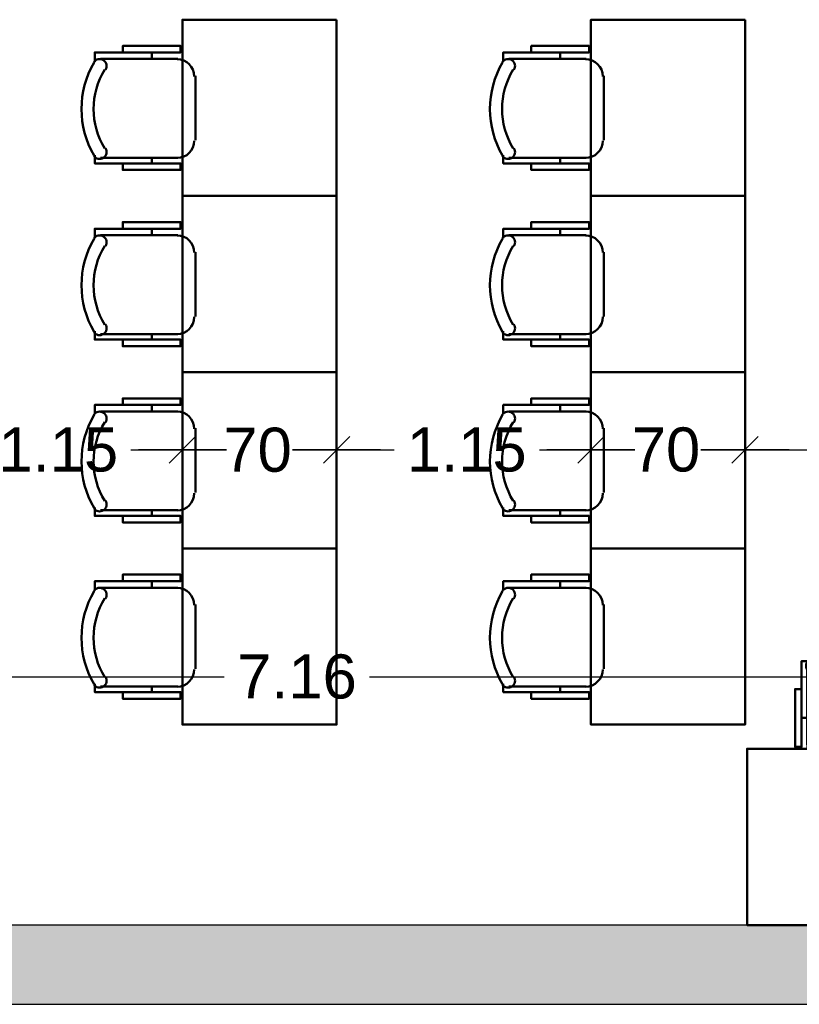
# Model space of a CAD drawing. Header units: metres. Extents: x -1 to 439, y -6 to 32.
# Tile 5 of 27: x 401.26 to 404.8, y 12.84 to 17.31. Entities that reach past the tile are written whole.
import ezdxf

# ---------------------------------------------------------------- set-up
doc = ezdxf.new("R2010")
doc.units = ezdxf.units.M
doc.header["$PDMODE"] = 65
doc.linetypes.add('CONTINUA', pattern=[0])
for name, color, linetype, lineweight in [('3D PB MURS', 7, 'CONTINUA', 25), ('PB COTES', 7, 'CONTINUA', 25), ('PB LOCALS', 7, 'CONTINUA', 25), ('PB MOBLES', 7, 'CONTINUA', 25)]:
    doc.layers.add(name, color=color, linetype=linetype, lineweight=lineweight)
doc.styles.add('ARIAL', font='arial.ttf')
doc.dimstyles.new('DIMSTYLE_4', dxfattribs={"dimtxt": 0.2, "dimasz": 0.2, "dimexe": 0, "dimexo": 1e-06, "dimgap": 0.1, "dimtad": 0, "dimdec": 0, "dimlfac": 100, "dimrnd": 1, "dimzin": 4, "dimdsep": 46, "dimtxsty": 'ARIAL', "dimblk1": 'ALL_ML_STRICH', "dimblk2": 'ALL_ML_STRICH', "dimsah": 1, "dimcen": 0, "dimse1": 1, "dimse2": 1, "dimclrd": 2, "dimclre": 2, "dimclrt": 2, "dimadec": 0, "dimazin": 0, "dimtfac": 1, "dimtdec": 0, "dimtix": 1, "dimtmove": 2, "dimatfit": 3, "dimfxl": 0, "dimtzin": 0, "dimlwd": 0, "dimlwe": 35, "dimarcsym": 0})
doc.dimstyles.new('DIMSTYLE_5', dxfattribs={"dimtxt": 0.2, "dimasz": 0.2, "dimexe": 0, "dimexo": 1e-06, "dimgap": 0.1, "dimtad": 0, "dimrnd": 0.01, "dimzin": 4, "dimdsep": 46, "dimtxsty": 'ARIAL', "dimblk1": 'ALL_ML_STRICH', "dimblk2": 'ALL_ML_STRICH', "dimsah": 1, "dimcen": 0, "dimse1": 1, "dimse2": 1, "dimclrd": 2, "dimclre": 2, "dimclrt": 2, "dimadec": 0, "dimazin": 0, "dimtfac": 1, "dimtdec": 0, "dimtix": 1, "dimtmove": 2, "dimatfit": 3, "dimfxl": 0, "dimtzin": 0, "dimlwd": 0, "dimlwe": 35, "dimarcsym": 0})

# ---------------------------------------------------------------- blocks, each defined once
blk = doc.blocks.new('OBJETO_COMPLEJO_5')
at = {"layer": 'PB MOBLES', "color": 202, "linetype": 'CONTINUA', "lineweight": 50, "transparency": 33554687}
for p, q in [((404.8406, 14.0218), (404.8406, 14.3732)), ((405.2893, 14.3732), (405.2893, 14.0218)), ((404.8152, 14.1404), (404.8406, 14.1404)), ((405.319, 14.1404), (405.2893, 14.1404)), ((405.2131, 13.9414), (404.9211, 13.9414))]:
    blk.add_line(p, q, dxfattribs=at)
for points in [[(404.8152, 14.2716), (404.7856, 14.2716), (404.7856, 14.0091), (404.8152, 14.0091), (404.8152, 14.3986), (404.8533, 14.3986)], [(404.8498, 14.403), (404.8449, 14.3989), (404.841, 14.3941), (404.8381, 14.3887), (404.8364, 14.3829), (404.8357, 14.3769), (404.8363, 14.3708), (404.838, 14.3649), (404.8409, 14.3592), (404.845, 14.3543), (404.8497, 14.3503), (404.8551, 14.3474), (404.8609, 14.3456), (404.8669, 14.3449), (404.873, 14.3453), (404.8789, 14.347), (404.8846, 14.3499)], [(405.2398, 14.3499), (405.2455, 14.347), (405.2515, 14.3453), (405.2576, 14.3449), (405.2636, 14.3456), (405.2694, 14.3474), (405.2747, 14.3503), (405.2795, 14.3543), (405.2835, 14.3592), (405.2865, 14.3649), (405.2882, 14.3708), (405.2887, 14.3769), (405.2881, 14.3829), (405.2863, 14.3887), (405.2835, 14.3941), (405.2796, 14.3989), (405.2746, 14.403)], [(405.319, 14.2716), (405.3486, 14.2716), (405.3486, 14.0091), (405.319, 14.0091), (405.319, 14.3986), (405.2766, 14.3986)], [(404.84, 14.0253), (404.8416, 14.0095), (404.8461, 13.9948), (404.8534, 13.9815), (404.8629, 13.9699), (404.8745, 13.9603), (404.8878, 13.9531), (404.9025, 13.9485), (404.9183, 13.9469)], [(405.2104, 13.9469), (405.2262, 13.9485), (405.2409, 13.9531), (405.2542, 13.9603), (405.2658, 13.9699), (405.2753, 13.9815), (405.2826, 13.9948), (405.2871, 14.0095), (405.2887, 14.0253)]]:
    blk.add_lwpolyline(points, dxfattribs=at)
blk.add_lwpolyline([(405.5677, 13.2006), (404.5677, 13.2006), (404.5677, 14.0007), (405.5677, 14.0007), (405.5677, 13.2006)], close=True, dxfattribs=at)
for centre, radius, start, end in [((405.0623, 14.0425), 0.4167, 59.5738, 120.4458), ((405.0623, 14.0636), 0.3405, 58.2581, 121.7649)]:
    blk.add_arc(centre, radius, start, end, dxfattribs=at)
blk = doc.blocks.new('OBJETO_COMPLEJO_10')
at = {"layer": 'PB MOBLES', "color": 202, "linetype": 'CONTINUA', "lineweight": 50, "transparency": 33554687}
for p, q in [((403.4857, 17.1317), (403.837, 17.1317)), ((403.7185, 17.1613), (403.7185, 17.1317)), ((403.9174, 17.0555), (403.9174, 16.7634)), ((403.837, 16.683), (403.4857, 16.683)), ((403.7185, 16.6576), (403.7185, 16.683))]:
    blk.add_line(p, q, dxfattribs=at)
blk.add_lwpolyline([(404.5582, 17.31), (404.5582, 16.51), (403.8582, 16.51), (403.8582, 17.31), (404.5582, 17.31)], close=True, dxfattribs=at)
for points in [[(403.5873, 17.1613), (403.5873, 17.191), (403.8497, 17.191), (403.8497, 17.1613), (403.4603, 17.1613), (403.4603, 17.119)], [(403.509, 17.0822), (403.5119, 17.0879), (403.5135, 17.0938), (403.514, 17.0999), (403.5133, 17.1059), (403.5115, 17.1117), (403.5086, 17.1171), (403.5046, 17.1218), (403.4996, 17.1259), (403.494, 17.1288), (403.488, 17.1305), (403.4819, 17.1311), (403.4759, 17.1304), (403.4701, 17.1287), (403.4647, 17.1258), (403.4599, 17.1219), (403.4559, 17.117)], [(403.9119, 17.0527), (403.9103, 17.0685), (403.9058, 17.0832), (403.8985, 17.0965), (403.889, 17.1081), (403.8774, 17.1177), (403.8641, 17.1249), (403.8494, 17.1295), (403.8336, 17.1311)], [(403.8336, 16.6823), (403.8494, 16.6839), (403.8641, 16.6885), (403.8774, 16.6957), (403.889, 16.7053), (403.8985, 16.7169), (403.9058, 16.7302), (403.9103, 16.7449), (403.9119, 16.7606)], [(403.4559, 16.6922), (403.4599, 16.6872), (403.4647, 16.6833), (403.4701, 16.6805), (403.4759, 16.6787), (403.4819, 16.6781), (403.488, 16.6786), (403.494, 16.6803), (403.4996, 16.6833), (403.5046, 16.6873), (403.5086, 16.6921), (403.5115, 16.6974), (403.5133, 16.7032), (403.514, 16.7092), (403.5135, 16.7153), (403.5119, 16.7213), (403.509, 16.727)], [(403.5873, 16.6576), (403.5873, 16.6279), (403.8497, 16.6279), (403.8497, 16.6576), (403.4603, 16.6576), (403.4603, 16.6957)]]:
    blk.add_lwpolyline(points, dxfattribs=at)
for centre, radius, start, end in [((403.8164, 16.9047), 0.4167, 149.5738, 210.4458), ((403.7952, 16.9047), 0.3405, 148.2581, 211.7649)]:
    blk.add_arc(centre, radius, start, end, dxfattribs=at)
blk = doc.blocks.new('OBJETO_COMPLEJO_11')
at = {"layer": 'PB MOBLES', "color": 202, "linetype": 'CONTINUA', "lineweight": 50, "transparency": 33554687}
for p, q in [((403.7185, 16.3613), (403.7185, 16.3317)), ((403.4857, 16.3317), (403.837, 16.3317)), ((403.9174, 16.2555), (403.9174, 15.9634)), ((403.837, 15.883), (403.4857, 15.883)), ((403.7185, 15.8576), (403.7185, 15.883))]:
    blk.add_line(p, q, dxfattribs=at)
blk.add_lwpolyline([(404.5582, 16.51), (404.5582, 15.71), (403.8582, 15.71), (403.8582, 16.51), (404.5582, 16.51)], close=True, dxfattribs=at)
for points in [[(403.5873, 16.3613), (403.5873, 16.391), (403.8497, 16.391), (403.8497, 16.3613), (403.4603, 16.3613), (403.4603, 16.319)], [(403.509, 16.2822), (403.5119, 16.2879), (403.5135, 16.2938), (403.514, 16.2999), (403.5133, 16.3059), (403.5115, 16.3117), (403.5086, 16.3171), (403.5046, 16.3218), (403.4996, 16.3259), (403.494, 16.3288), (403.488, 16.3305), (403.4819, 16.3311), (403.4759, 16.3304), (403.4701, 16.3287), (403.4647, 16.3258), (403.4599, 16.3219), (403.4559, 16.317)], [(403.9119, 16.2527), (403.9103, 16.2685), (403.9058, 16.2832), (403.8985, 16.2965), (403.889, 16.3081), (403.8774, 16.3177), (403.8641, 16.3249), (403.8494, 16.3295), (403.8336, 16.3311)], [(403.8336, 15.8823), (403.8494, 15.8839), (403.8641, 15.8885), (403.8774, 15.8957), (403.889, 15.9053), (403.8985, 15.9169), (403.9058, 15.9302), (403.9103, 15.9449), (403.9119, 15.9606)], [(403.4559, 15.8922), (403.4599, 15.8872), (403.4647, 15.8833), (403.4701, 15.8805), (403.4759, 15.8787), (403.4819, 15.8781), (403.488, 15.8786), (403.494, 15.8803), (403.4996, 15.8833), (403.5046, 15.8873), (403.5086, 15.8921), (403.5115, 15.8974), (403.5133, 15.9032), (403.514, 15.9092), (403.5135, 15.9153), (403.5119, 15.9213), (403.509, 15.927)], [(403.5873, 15.8576), (403.5873, 15.8279), (403.8497, 15.8279), (403.8497, 15.8576), (403.4603, 15.8576), (403.4603, 15.8957)]]:
    blk.add_lwpolyline(points, dxfattribs=at)
for centre, radius, start, end in [((403.8164, 16.1047), 0.4167, 149.5738, 210.4458), ((403.7952, 16.1047), 0.3405, 148.2581, 211.7649)]:
    blk.add_arc(centre, radius, start, end, dxfattribs=at)
blk = doc.blocks.new('OBJETO_COMPLEJO_12')
at = {"layer": 'PB MOBLES', "color": 202, "linetype": 'CONTINUA', "lineweight": 50, "transparency": 33554687}
for p, q in [((403.7185, 15.5613), (403.7185, 15.5317)), ((403.4857, 15.5317), (403.837, 15.5317)), ((403.9174, 15.4555), (403.9174, 15.1634)), ((403.837, 15.083), (403.4857, 15.083)), ((403.7185, 15.0576), (403.7185, 15.083))]:
    blk.add_line(p, q, dxfattribs=at)
blk.add_lwpolyline([(404.5582, 15.71), (404.5582, 14.91), (403.8582, 14.91), (403.8582, 15.71), (404.5582, 15.71)], close=True, dxfattribs=at)
for points in [[(403.5873, 15.5613), (403.5873, 15.591), (403.8497, 15.591), (403.8497, 15.5613), (403.4603, 15.5613), (403.4603, 15.519)], [(403.509, 15.4822), (403.5119, 15.4879), (403.5135, 15.4938), (403.514, 15.4999), (403.5133, 15.5059), (403.5115, 15.5117), (403.5086, 15.5171), (403.5046, 15.5218), (403.4996, 15.5259), (403.494, 15.5288), (403.488, 15.5305), (403.4819, 15.5311), (403.4759, 15.5304), (403.4701, 15.5287), (403.4647, 15.5258), (403.4599, 15.5219), (403.4559, 15.517)], [(403.9119, 15.4527), (403.9103, 15.4685), (403.9058, 15.4832), (403.8985, 15.4965), (403.889, 15.5081), (403.8774, 15.5177), (403.8641, 15.5249), (403.8494, 15.5295), (403.8336, 15.5311)], [(403.8336, 15.0823), (403.8494, 15.0839), (403.8641, 15.0885), (403.8774, 15.0957), (403.889, 15.1053), (403.8985, 15.1169), (403.9058, 15.1302), (403.9103, 15.1449), (403.9119, 15.1606)], [(403.4559, 15.0922), (403.4599, 15.0872), (403.4647, 15.0833), (403.4701, 15.0805), (403.4759, 15.0787), (403.4819, 15.0781), (403.488, 15.0786), (403.494, 15.0803), (403.4996, 15.0833), (403.5046, 15.0873), (403.5086, 15.0921), (403.5115, 15.0974), (403.5133, 15.1032), (403.514, 15.1092), (403.5135, 15.1153), (403.5119, 15.1213), (403.509, 15.127)], [(403.5873, 15.0576), (403.5873, 15.0279), (403.8497, 15.0279), (403.8497, 15.0576), (403.4603, 15.0576), (403.4603, 15.0957)]]:
    blk.add_lwpolyline(points, dxfattribs=at)
for centre, radius, start, end in [((403.8164, 15.3047), 0.4167, 149.5738, 210.4458), ((403.7952, 15.3047), 0.3405, 148.2581, 211.7649)]:
    blk.add_arc(centre, radius, start, end, dxfattribs=at)
blk = doc.blocks.new('OBJETO_COMPLEJO_13')
at = {"layer": 'PB MOBLES', "color": 202, "linetype": 'CONTINUA', "lineweight": 50, "transparency": 33554687}
for p, q in [((403.7185, 14.7613), (403.7185, 14.7317)), ((403.4857, 14.7317), (403.837, 14.7317)), ((403.9174, 14.6555), (403.9174, 14.3634)), ((403.837, 14.283), (403.4857, 14.283)), ((403.7185, 14.2576), (403.7185, 14.283))]:
    blk.add_line(p, q, dxfattribs=at)
blk.add_lwpolyline([(404.5582, 14.91), (404.5582, 14.11), (403.8582, 14.11), (403.8582, 14.91), (404.5582, 14.91)], close=True, dxfattribs=at)
for points in [[(403.5873, 14.7613), (403.5873, 14.791), (403.8497, 14.791), (403.8497, 14.7613), (403.4603, 14.7613), (403.4603, 14.719)], [(403.509, 14.6822), (403.5119, 14.6879), (403.5135, 14.6938), (403.514, 14.6999), (403.5133, 14.7059), (403.5115, 14.7117), (403.5086, 14.7171), (403.5046, 14.7218), (403.4996, 14.7259), (403.494, 14.7288), (403.488, 14.7305), (403.4819, 14.7311), (403.4759, 14.7304), (403.4701, 14.7287), (403.4647, 14.7258), (403.4599, 14.7219), (403.4559, 14.717)], [(403.9119, 14.6527), (403.9103, 14.6685), (403.9058, 14.6832), (403.8985, 14.6965), (403.889, 14.7081), (403.8774, 14.7177), (403.8641, 14.7249), (403.8494, 14.7295), (403.8336, 14.7311)], [(403.8336, 14.2823), (403.8494, 14.2839), (403.8641, 14.2885), (403.8774, 14.2957), (403.889, 14.3053), (403.8985, 14.3169), (403.9058, 14.3302), (403.9103, 14.3449), (403.9119, 14.3606)], [(403.4559, 14.2922), (403.4599, 14.2872), (403.4647, 14.2833), (403.4701, 14.2805), (403.4759, 14.2787), (403.4819, 14.2781), (403.488, 14.2786), (403.494, 14.2803), (403.4996, 14.2833), (403.5046, 14.2873), (403.5086, 14.2921), (403.5115, 14.2974), (403.5133, 14.3032), (403.514, 14.3092), (403.5135, 14.3153), (403.5119, 14.3213), (403.509, 14.327)], [(403.5873, 14.2576), (403.5873, 14.2279), (403.8497, 14.2279), (403.8497, 14.2576), (403.4603, 14.2576), (403.4603, 14.2957)]]:
    blk.add_lwpolyline(points, dxfattribs=at)
for centre, radius, start, end in [((403.8164, 14.5047), 0.4167, 149.5738, 210.4458), ((403.7952, 14.5047), 0.3405, 148.2581, 211.7649)]:
    blk.add_arc(centre, radius, start, end, dxfattribs=at)
blk = doc.blocks.new('OBJETO_COMPLEJO_14')
at = {"layer": 'PB MOBLES', "color": 202, "linetype": 'CONTINUA', "lineweight": 50, "transparency": 33554687}
for p, q in [((401.6307, 17.1317), (401.982, 17.1317)), ((401.8635, 17.1613), (401.8635, 17.1317)), ((402.0624, 17.0555), (402.0624, 16.7634)), ((401.982, 16.683), (401.6307, 16.683)), ((401.8635, 16.6576), (401.8635, 16.683))]:
    blk.add_line(p, q, dxfattribs=at)
blk.add_lwpolyline([(402.7032, 17.31), (402.7032, 16.51), (402.0032, 16.51), (402.0032, 17.31), (402.7032, 17.31)], close=True, dxfattribs=at)
for points in [[(401.7323, 17.1613), (401.7323, 17.191), (401.9947, 17.191), (401.9947, 17.1613), (401.6053, 17.1613), (401.6053, 17.119)], [(401.654, 17.0822), (401.6569, 17.0879), (401.6585, 17.0938), (401.659, 17.0999), (401.6583, 17.1059), (401.6565, 17.1117), (401.6536, 17.1171), (401.6496, 17.1218), (401.6446, 17.1259), (401.639, 17.1288), (401.633, 17.1305), (401.6269, 17.1311), (401.6209, 17.1304), (401.6151, 17.1287), (401.6097, 17.1258), (401.6049, 17.1219), (401.6009, 17.117)], [(402.0569, 17.0527), (402.0553, 17.0685), (402.0508, 17.0832), (402.0435, 17.0965), (402.034, 17.1081), (402.0224, 17.1177), (402.0091, 17.1249), (401.9944, 17.1295), (401.9786, 17.1311)], [(401.9786, 16.6823), (401.9944, 16.6839), (402.0091, 16.6885), (402.0224, 16.6957), (402.034, 16.7053), (402.0435, 16.7169), (402.0508, 16.7302), (402.0553, 16.7449), (402.0569, 16.7606)], [(401.6009, 16.6922), (401.6049, 16.6872), (401.6097, 16.6833), (401.6151, 16.6805), (401.6209, 16.6787), (401.6269, 16.6781), (401.633, 16.6786), (401.639, 16.6803), (401.6446, 16.6833), (401.6496, 16.6873), (401.6536, 16.6921), (401.6565, 16.6974), (401.6583, 16.7032), (401.659, 16.7092), (401.6585, 16.7153), (401.6569, 16.7213), (401.654, 16.727)], [(401.7323, 16.6576), (401.7323, 16.6279), (401.9947, 16.6279), (401.9947, 16.6576), (401.6053, 16.6576), (401.6053, 16.6957)]]:
    blk.add_lwpolyline(points, dxfattribs=at)
for centre, radius, start, end in [((401.9614, 16.9047), 0.4167, 149.5738, 210.4458), ((401.9402, 16.9047), 0.3405, 148.2581, 211.7649)]:
    blk.add_arc(centre, radius, start, end, dxfattribs=at)
blk = doc.blocks.new('OBJETO_COMPLEJO_15')
at = {"layer": 'PB MOBLES', "color": 202, "linetype": 'CONTINUA', "lineweight": 50, "transparency": 33554687}
for p, q in [((401.8635, 16.3613), (401.8635, 16.3317)), ((401.6307, 16.3317), (401.982, 16.3317)), ((402.0624, 16.2555), (402.0624, 15.9634)), ((401.982, 15.883), (401.6307, 15.883)), ((401.8635, 15.8576), (401.8635, 15.883))]:
    blk.add_line(p, q, dxfattribs=at)
blk.add_lwpolyline([(402.7032, 16.51), (402.7032, 15.71), (402.0032, 15.71), (402.0032, 16.51), (402.7032, 16.51)], close=True, dxfattribs=at)
for points in [[(401.7323, 16.3613), (401.7323, 16.391), (401.9947, 16.391), (401.9947, 16.3613), (401.6053, 16.3613), (401.6053, 16.319)], [(401.654, 16.2822), (401.6569, 16.2879), (401.6585, 16.2938), (401.659, 16.2999), (401.6583, 16.3059), (401.6565, 16.3117), (401.6536, 16.3171), (401.6496, 16.3218), (401.6446, 16.3259), (401.639, 16.3288), (401.633, 16.3305), (401.6269, 16.3311), (401.6209, 16.3304), (401.6151, 16.3287), (401.6097, 16.3258), (401.6049, 16.3219), (401.6009, 16.317)], [(402.0569, 16.2527), (402.0553, 16.2685), (402.0508, 16.2832), (402.0435, 16.2965), (402.034, 16.3081), (402.0224, 16.3177), (402.0091, 16.3249), (401.9944, 16.3295), (401.9786, 16.3311)], [(401.9786, 15.8823), (401.9944, 15.8839), (402.0091, 15.8885), (402.0224, 15.8957), (402.034, 15.9053), (402.0435, 15.9169), (402.0508, 15.9302), (402.0553, 15.9449), (402.0569, 15.9606)], [(401.6009, 15.8922), (401.6049, 15.8872), (401.6097, 15.8833), (401.6151, 15.8805), (401.6209, 15.8787), (401.6269, 15.8781), (401.633, 15.8786), (401.639, 15.8803), (401.6446, 15.8833), (401.6496, 15.8873), (401.6536, 15.8921), (401.6565, 15.8974), (401.6583, 15.9032), (401.659, 15.9092), (401.6585, 15.9153), (401.6569, 15.9213), (401.654, 15.927)], [(401.7323, 15.8576), (401.7323, 15.8279), (401.9947, 15.8279), (401.9947, 15.8576), (401.6053, 15.8576), (401.6053, 15.8957)]]:
    blk.add_lwpolyline(points, dxfattribs=at)
for centre, radius, start, end in [((401.9614, 16.1047), 0.4167, 149.5738, 210.4458), ((401.9402, 16.1047), 0.3405, 148.2581, 211.7649)]:
    blk.add_arc(centre, radius, start, end, dxfattribs=at)
blk = doc.blocks.new('OBJETO_COMPLEJO_16')
at = {"layer": 'PB MOBLES', "color": 202, "linetype": 'CONTINUA', "lineweight": 50, "transparency": 33554687}
for p, q in [((401.8635, 15.5613), (401.8635, 15.5317)), ((401.6307, 15.5317), (401.982, 15.5317)), ((402.0624, 15.4555), (402.0624, 15.1634)), ((401.982, 15.083), (401.6307, 15.083)), ((401.8635, 15.0576), (401.8635, 15.083))]:
    blk.add_line(p, q, dxfattribs=at)
blk.add_lwpolyline([(402.7032, 15.71), (402.7032, 14.91), (402.0032, 14.91), (402.0032, 15.71), (402.7032, 15.71)], close=True, dxfattribs=at)
for points in [[(401.7323, 15.5613), (401.7323, 15.591), (401.9947, 15.591), (401.9947, 15.5613), (401.6053, 15.5613), (401.6053, 15.519)], [(401.654, 15.4822), (401.6569, 15.4879), (401.6585, 15.4938), (401.659, 15.4999), (401.6583, 15.5059), (401.6565, 15.5117), (401.6536, 15.5171), (401.6496, 15.5218), (401.6446, 15.5259), (401.639, 15.5288), (401.633, 15.5305), (401.6269, 15.5311), (401.6209, 15.5304), (401.6151, 15.5287), (401.6097, 15.5258), (401.6049, 15.5219), (401.6009, 15.517)], [(402.0569, 15.4527), (402.0553, 15.4685), (402.0508, 15.4832), (402.0435, 15.4965), (402.034, 15.5081), (402.0224, 15.5177), (402.0091, 15.5249), (401.9944, 15.5295), (401.9786, 15.5311)], [(401.9786, 15.0823), (401.9944, 15.0839), (402.0091, 15.0885), (402.0224, 15.0957), (402.034, 15.1053), (402.0435, 15.1169), (402.0508, 15.1302), (402.0553, 15.1449), (402.0569, 15.1606)], [(401.6009, 15.0922), (401.6049, 15.0872), (401.6097, 15.0833), (401.6151, 15.0805), (401.6209, 15.0787), (401.6269, 15.0781), (401.633, 15.0786), (401.639, 15.0803), (401.6446, 15.0833), (401.6496, 15.0873), (401.6536, 15.0921), (401.6565, 15.0974), (401.6583, 15.1032), (401.659, 15.1092), (401.6585, 15.1153), (401.6569, 15.1213), (401.654, 15.127)], [(401.7323, 15.0576), (401.7323, 15.0279), (401.9947, 15.0279), (401.9947, 15.0576), (401.6053, 15.0576), (401.6053, 15.0957)]]:
    blk.add_lwpolyline(points, dxfattribs=at)
for centre, radius, start, end in [((401.9614, 15.3047), 0.4167, 149.5738, 210.4458), ((401.9402, 15.3047), 0.3405, 148.2581, 211.7649)]:
    blk.add_arc(centre, radius, start, end, dxfattribs=at)
blk = doc.blocks.new('OBJETO_COMPLEJO_17')
at = {"layer": 'PB MOBLES', "color": 202, "linetype": 'CONTINUA', "lineweight": 50, "transparency": 33554687}
for p, q in [((401.8635, 14.7613), (401.8635, 14.7317)), ((401.6307, 14.7317), (401.982, 14.7317)), ((402.0624, 14.6555), (402.0624, 14.3634)), ((401.982, 14.283), (401.6307, 14.283)), ((401.8635, 14.2576), (401.8635, 14.283))]:
    blk.add_line(p, q, dxfattribs=at)
blk.add_lwpolyline([(402.7032, 14.91), (402.7032, 14.11), (402.0032, 14.11), (402.0032, 14.91), (402.7032, 14.91)], close=True, dxfattribs=at)
for points in [[(401.7323, 14.7613), (401.7323, 14.791), (401.9947, 14.791), (401.9947, 14.7613), (401.6053, 14.7613), (401.6053, 14.719)], [(401.654, 14.6822), (401.6569, 14.6879), (401.6585, 14.6938), (401.659, 14.6999), (401.6583, 14.7059), (401.6565, 14.7117), (401.6536, 14.7171), (401.6496, 14.7218), (401.6446, 14.7259), (401.639, 14.7288), (401.633, 14.7305), (401.6269, 14.7311), (401.6209, 14.7304), (401.6151, 14.7287), (401.6097, 14.7258), (401.6049, 14.7219), (401.6009, 14.717)], [(402.0569, 14.6527), (402.0553, 14.6685), (402.0508, 14.6832), (402.0435, 14.6965), (402.034, 14.7081), (402.0224, 14.7177), (402.0091, 14.7249), (401.9944, 14.7295), (401.9786, 14.7311)], [(401.9786, 14.2823), (401.9944, 14.2839), (402.0091, 14.2885), (402.0224, 14.2957), (402.034, 14.3053), (402.0435, 14.3169), (402.0508, 14.3302), (402.0553, 14.3449), (402.0569, 14.3606)], [(401.6009, 14.2922), (401.6049, 14.2872), (401.6097, 14.2833), (401.6151, 14.2805), (401.6209, 14.2787), (401.6269, 14.2781), (401.633, 14.2786), (401.639, 14.2803), (401.6446, 14.2833), (401.6496, 14.2873), (401.6536, 14.2921), (401.6565, 14.2974), (401.6583, 14.3032), (401.659, 14.3092), (401.6585, 14.3153), (401.6569, 14.3213), (401.654, 14.327)], [(401.7323, 14.2576), (401.7323, 14.2279), (401.9947, 14.2279), (401.9947, 14.2576), (401.6053, 14.2576), (401.6053, 14.2957)]]:
    blk.add_lwpolyline(points, dxfattribs=at)
for centre, radius, start, end in [((401.9614, 14.5047), 0.4167, 149.5738, 210.4458), ((401.9402, 14.5047), 0.3405, 148.2581, 211.7649)]:
    blk.add_arc(centre, radius, start, end, dxfattribs=at)
blk = doc.blocks.new('ALL_ML_STRICH')
at = {"color": 0, "linetype": 'ByBlock', "lineweight": -2}
for p, q in [((0, -0.5), (0, 0.5)), ((-0.3, -0.3), (0.3, 0.3)), ((-1, 0), (0.5, 0))]:
    blk.add_line(p, q, dxfattribs=at)
blk = doc.blocks.new('*D139')
at = {"layer": 'DEFPOINTS', "color": 2, "linetype": 'CONTINUA', "lineweight": 35, "transparency": 33554687}
for p in [(398.9264, 14.3274), (398.9264, 13.2006), (406.0913, 13.2006)]:
    blk.add_point(p, dxfattribs=at)
at = {"layer": 'PB COTES', "color": 2, "linetype": 'CONTINUA', "lineweight": -2, "transparency": 33554687}
for p, q in [((398.9264, 14.3274), (402.1934, 14.3274)), ((402.8534, 14.3274), (406.0913, 14.3274))]:
    blk.add_line(p, q, dxfattribs=at)
at = {"layer": 'PB COTES', "color": 2, "linetype": 'CONTINUA', "lineweight": 35, "transparency": 33554687, "xscale": 0.2, "yscale": 0.2, "zscale": 0.2, "rotation": 180}
blk.add_blockref('ALL_ML_STRICH', (398.9264, 14.3274), dxfattribs=at)
at = {"layer": 'PB COTES', "color": 2, "linetype": 'CONTINUA', "lineweight": 35, "transparency": 33554687, "xscale": 0.2, "yscale": 0.2, "zscale": 0.2}
blk.add_blockref('ALL_ML_STRICH', (406.0913, 14.3274), dxfattribs=at)
at = {"layer": 'PB COTES', "color": 2, "linetype": 'CONTINUA', "lineweight": 35, "transparency": 33554687, "insert": (402.5234, 14.3274), "char_height": 0.2, "width": 0.8, "attachment_point": 5, "style": 'ARIAL'}
blk.add_mtext('\\A1;{\\A1;{7.16\\H0.132000;\\S^ ;}}', dxfattribs=at)
blk = doc.blocks.new('*D164')
at = {"layer": 'DEFPOINTS', "color": 2, "linetype": 'CONTINUA', "lineweight": 35, "transparency": 33554687}
for p in [(400.8482, 15.3577), (400.8482, 15.3023), (402.0032, 15.14)]:
    blk.add_point(p, dxfattribs=at)
at = {"layer": 'PB COTES', "color": 2, "linetype": 'CONTINUA', "lineweight": -2, "transparency": 33554687}
for p, q in [((400.8482, 15.3577), (401.1094, 15.3577)), ((401.7694, 15.3577), (402.0032, 15.3577))]:
    blk.add_line(p, q, dxfattribs=at)
at = {"layer": 'PB COTES', "color": 2, "linetype": 'CONTINUA', "lineweight": 35, "transparency": 33554687, "xscale": 0.2, "yscale": 0.2, "zscale": 0.2, "rotation": 180}
blk.add_blockref('ALL_ML_STRICH', (400.8482, 15.3577), dxfattribs=at)
at = {"layer": 'PB COTES', "color": 2, "linetype": 'CONTINUA', "lineweight": 35, "transparency": 33554687, "xscale": 0.2, "yscale": 0.2, "zscale": 0.2}
blk.add_blockref('ALL_ML_STRICH', (402.0032, 15.3577), dxfattribs=at)
at = {"layer": 'PB COTES', "color": 2, "linetype": 'CONTINUA', "lineweight": 35, "transparency": 33554687, "insert": (401.4394, 15.3577), "char_height": 0.2, "width": 0.8, "attachment_point": 5, "style": 'ARIAL'}
blk.add_mtext('\\A1;{\\A1;{1.15\\H0.132000;\\S^ ;}}', dxfattribs=at)
blk = doc.blocks.new('*D165')
at = {"layer": 'DEFPOINTS', "color": 2, "linetype": 'CONTINUA', "lineweight": 35, "transparency": 33554687}
for p in [(402.0032, 15.3577), (402.0032, 15.14), (402.7032, 15.14)]:
    blk.add_point(p, dxfattribs=at)
at = {"layer": 'PB COTES', "color": 2, "linetype": 'CONTINUA', "lineweight": -2, "transparency": 33554687}
for p, q in [((402.0032, 15.3577), (402.1545, 15.3577)), ((402.5345, 15.3577), (402.7032, 15.3577))]:
    blk.add_line(p, q, dxfattribs=at)
at = {"layer": 'PB COTES', "color": 2, "linetype": 'CONTINUA', "lineweight": 35, "transparency": 33554687, "xscale": 0.2, "yscale": 0.2, "zscale": 0.2, "rotation": 180}
blk.add_blockref('ALL_ML_STRICH', (402.0032, 15.3577), dxfattribs=at)
at = {"layer": 'PB COTES', "color": 2, "linetype": 'CONTINUA', "lineweight": 35, "transparency": 33554687, "xscale": 0.2, "yscale": 0.2, "zscale": 0.2}
blk.add_blockref('ALL_ML_STRICH', (402.7032, 15.3577), dxfattribs=at)
at = {"layer": 'PB COTES', "color": 2, "linetype": 'CONTINUA', "lineweight": 35, "transparency": 33554687, "insert": (402.3445, 15.3566), "char_height": 0.2, "width": 0.4, "attachment_point": 5, "style": 'ARIAL'}
blk.add_mtext('\\A1;{70}', dxfattribs=at)
blk = doc.blocks.new('*D166')
at = {"layer": 'DEFPOINTS', "color": 2, "linetype": 'CONTINUA', "lineweight": 35, "transparency": 33554687}
for p in [(402.7032, 15.3577), (402.7032, 15.14), (403.8582, 15.14)]:
    blk.add_point(p, dxfattribs=at)
at = {"layer": 'PB COTES', "color": 2, "linetype": 'CONTINUA', "lineweight": -2, "transparency": 33554687}
for p, q in [((402.7032, 15.3577), (402.9644, 15.3577)), ((403.6244, 15.3577), (403.8582, 15.3577))]:
    blk.add_line(p, q, dxfattribs=at)
at = {"layer": 'PB COTES', "color": 2, "linetype": 'CONTINUA', "lineweight": 35, "transparency": 33554687, "xscale": 0.2, "yscale": 0.2, "zscale": 0.2, "rotation": 180}
blk.add_blockref('ALL_ML_STRICH', (402.7032, 15.3577), dxfattribs=at)
at = {"layer": 'PB COTES', "color": 2, "linetype": 'CONTINUA', "lineweight": 35, "transparency": 33554687, "xscale": 0.2, "yscale": 0.2, "zscale": 0.2}
blk.add_blockref('ALL_ML_STRICH', (403.8582, 15.3577), dxfattribs=at)
at = {"layer": 'PB COTES', "color": 2, "linetype": 'CONTINUA', "lineweight": 35, "transparency": 33554687, "insert": (403.2944, 15.3577), "char_height": 0.2, "width": 0.8, "attachment_point": 5, "style": 'ARIAL'}
blk.add_mtext('\\A1;{\\A1;{1.15\\H0.132000;\\S^ ;}}', dxfattribs=at)
blk = doc.blocks.new('*D167')
at = {"layer": 'DEFPOINTS', "color": 2, "linetype": 'CONTINUA', "lineweight": 35, "transparency": 33554687}
for p in [(403.8582, 15.3577), (403.8582, 15.14), (404.5582, 15.14)]:
    blk.add_point(p, dxfattribs=at)
at = {"layer": 'PB COTES', "color": 2, "linetype": 'CONTINUA', "lineweight": -2, "transparency": 33554687}
for p, q in [((403.8582, 15.3577), (404.0095, 15.3577)), ((404.3895, 15.3577), (404.5582, 15.3577))]:
    blk.add_line(p, q, dxfattribs=at)
at = {"layer": 'PB COTES', "color": 2, "linetype": 'CONTINUA', "lineweight": 35, "transparency": 33554687, "xscale": 0.2, "yscale": 0.2, "zscale": 0.2, "rotation": 180}
blk.add_blockref('ALL_ML_STRICH', (403.8582, 15.3577), dxfattribs=at)
at = {"layer": 'PB COTES', "color": 2, "linetype": 'CONTINUA', "lineweight": 35, "transparency": 33554687, "xscale": 0.2, "yscale": 0.2, "zscale": 0.2}
blk.add_blockref('ALL_ML_STRICH', (404.5582, 15.3577), dxfattribs=at)
at = {"layer": 'PB COTES', "color": 2, "linetype": 'CONTINUA', "lineweight": 35, "transparency": 33554687, "insert": (404.1995, 15.3577), "char_height": 0.2, "width": 0.4, "attachment_point": 5, "style": 'ARIAL'}
blk.add_mtext('\\A1;{70}', dxfattribs=at)
blk = doc.blocks.new('*D168')
at = {"layer": 'DEFPOINTS', "color": 2, "linetype": 'CONTINUA', "lineweight": 35, "transparency": 33554687}
for p in [(406.0913, 17.2043), (404.5582, 15.3577), (404.5582, 15.14)]:
    blk.add_point(p, dxfattribs=at)
at = {"layer": 'PB COTES', "color": 2, "linetype": 'CONTINUA', "lineweight": -2, "transparency": 33554687}
for p, q in [((404.5582, 15.3577), (405.0092, 15.3577)), ((405.6692, 15.3577), (406.0913, 15.3577))]:
    blk.add_line(p, q, dxfattribs=at)
at = {"layer": 'PB COTES', "color": 2, "linetype": 'CONTINUA', "lineweight": 35, "transparency": 33554687, "xscale": 0.2, "yscale": 0.2, "zscale": 0.2, "rotation": 180}
blk.add_blockref('ALL_ML_STRICH', (404.5582, 15.3577), dxfattribs=at)
at = {"layer": 'PB COTES', "color": 2, "linetype": 'CONTINUA', "lineweight": 35, "transparency": 33554687, "xscale": 0.2, "yscale": 0.2, "zscale": 0.2}
blk.add_blockref('ALL_ML_STRICH', (406.0913, 15.3577), dxfattribs=at)
at = {"layer": 'PB COTES', "color": 2, "linetype": 'CONTINUA', "lineweight": 35, "transparency": 33554687, "insert": (405.3392, 15.3577), "char_height": 0.2, "width": 0.8, "attachment_point": 5, "style": 'ARIAL'}
blk.add_mtext('\\A1;{\\A1;{1.53\\H0.132000;\\S^ ;}}', dxfattribs=at)

msp = doc.modelspace()

# ---------------------------------------------------------------- hatches: boundary and pattern name
at = {"layer": '3D PB MURS', "linetype": 'CONTINUA', "lineweight": 18, "true_color": 0xa0a0a0, "transparency": 33554687}
msp.add_hatch(color=253, dxfattribs=at).paths.add_polyline_path([(400.75645, 12.84061), (423.65748, 12.84061), (423.73209, 13.20061), (400.75645, 13.20061)])

# ---------------------------------------------------------------- linework, layer by layer
at = {"layer": '3D PB MURS', "color": 7, "linetype": 'CONTINUA', "lineweight": 25, "transparency": 33554687}
for p, q in [((406.09127, 13.20061), (400.92741, 13.20061)), ((400.92741, 12.84061), (423.65748, 12.84061))]:
    msp.add_line(p, q, dxfattribs=at)
at = {"layer": 'PB LOCALS', "color": 7, "linetype": 'CONTINUA', "lineweight": 25, "transparency": 33554687}
msp.add_line((398.92645, 13.20078), (406.08945, 13.20078), dxfattribs=at)

# ---------------------------------------------------------------- block references
at = {"layer": 'PB MOBLES', "color": 202, "linetype": 'CONTINUA', "lineweight": 50, "transparency": 33554687}
for name in ['OBJETO_COMPLEJO_14', 'OBJETO_COMPLEJO_10', 'OBJETO_COMPLEJO_15', 'OBJETO_COMPLEJO_11', 'OBJETO_COMPLEJO_16', 'OBJETO_COMPLEJO_12', 'OBJETO_COMPLEJO_17', 'OBJETO_COMPLEJO_13', 'OBJETO_COMPLEJO_5']:
    msp.add_blockref(name, (0, 0), dxfattribs=at)

# ---------------------------------------------------------------- dimensions: what is measured, and where the dimension line sits
at = {"layer": 'PB COTES', "color": 2, "linetype": 'CONTINUA', "lineweight": 35, "transparency": 33554687}
for base, p1, p2, dimstyle, picture, middle in [((406.09127, 15.35765), (404.55825, 15.14004), (406.09127, 17.20435), 'DIMSTYLE_5', '*D168', (405.33921, 15.35765)), ((402.00318, 15.35765), (400.84825, 15.30225), (402.00318, 15.14004), 'DIMSTYLE_5', '*D164', (401.43941, 15.35765)), ((402.70325, 15.35765), (402.00318, 15.14004), (402.70325, 15.14004), 'DIMSTYLE_4', '*D165', (402.34451, 15.35659)), ((403.85818, 15.35765), (402.70325, 15.14004), (403.85818, 15.14004), 'DIMSTYLE_5', '*D166', (403.29441, 15.35765)), ((404.55825, 15.35765), (403.85818, 15.14004), (404.55825, 15.14004), 'DIMSTYLE_4', '*D167', (404.19951, 15.35765)), ((406.09127, 14.32739), (398.92645, 13.20061), (406.09127, 13.20061), 'DIMSTYLE_5', '*D139', (402.52338, 14.32739))]:
    dim = msp.add_linear_dim(base=base, p1=p1, p2=p2, dimstyle=dimstyle, override={"dimpost": '<>', "dimclrd": 2, "dimclre": 2, "dimclrt": 2, "dimlwd": 0, "dimlwe": 35}, dxfattribs=at)
    dim.commit()
    dim.dimension.update_dxf_attribs({"geometry": picture, "text_midpoint": middle, "dimtype": 160})

doc.saveas('drawing.dxf')
